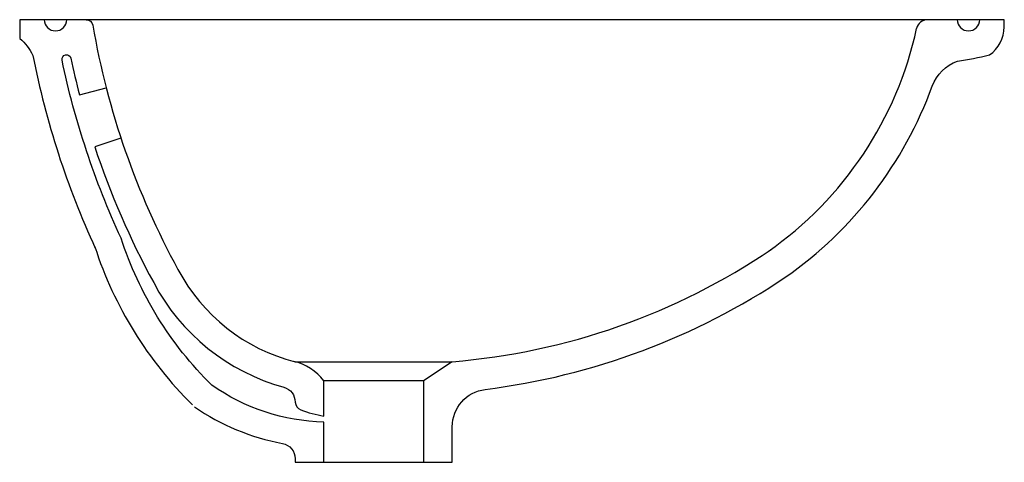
# Model space of a CAD drawing. Header units: millimetres. Extents: x 0 to 0.445, y -0.2 to 0.
import ezdxf

# ---------------------------------------------------------------- set-up
doc = ezdxf.new("R2010")
doc.units = ezdxf.units.MM
doc.header["$LTSCALE"] = 0.6
doc.layers.add('BLOCKS', color=3, linetype='Continuous')

msp = doc.modelspace()

# ---------------------------------------------------------------- linework, layer by layer
at = {"layer": 'BLOCKS'}
for points in [[(0.07900999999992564, -0.1749030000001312, 0.105578), (0.1187849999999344, -0.1914869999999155, -0.361106), (0.1244999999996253, -0.198368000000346), (0.1244999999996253, -0.2000000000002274), (0.195499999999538, -0.2000000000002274), (0.195499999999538, -0.1839389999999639, -0.378107), (0.2103830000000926, -0.1670710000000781, 0.117118), (0.3462330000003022, -0.1162470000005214, 0.154559), (0.412402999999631, -0.02998500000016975, -0.21042), (0.4238579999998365, -0.01866400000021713, 0.027851), (0.4383000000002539, -0.01594700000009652, 0.231238), (0.4450000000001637, -0.003293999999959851), (0.4450000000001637, 1.364242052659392e-13), (0.03006199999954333, 1.364242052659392e-13), (9.094947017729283e-14, 1.364242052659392e-13), (9.094947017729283e-14, -0.008509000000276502, -0.114752), (0.005943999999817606, -0.01610500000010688, 0.059567), (0.03418099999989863, -0.1033050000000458)], [(0.01112199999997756, 1.364242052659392e-13, 1), (0.02123199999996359, 1.364242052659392e-13, 1)], [(0.03006199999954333, 1.364242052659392e-13, -0.364866), (0.03301799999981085, -0.002487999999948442, 0.082397), (0.07152299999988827, -0.1128149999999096, 0.212853), (0.1244999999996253, -0.1545359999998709), (0.195499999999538, -0.1545359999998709, 0.129527), (0.3396320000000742, -0.1038120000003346, 0.129527)], [(0.4237670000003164, 1.364242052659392e-13, 1), (0.4338769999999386, 1.364242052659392e-13, 1)], [(0.1374999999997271, -0.2000000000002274), (0.1374999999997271, -0.1818470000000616, -0.147032), (0.08682399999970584, -0.1651460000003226, -0.119553), (0.04583099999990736, -0.09871800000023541, -0.056923), (0.01913499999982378, -0.01825200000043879, -1), (0.02314800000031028, -0.01741100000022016, 0.011477), (0.02700699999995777, -0.0339249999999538), (0.03911099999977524, -0.03080100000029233)], [(0.0457629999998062, -0.05345800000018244), (0.03389300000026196, -0.05737399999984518, 0.045412), (0.06055500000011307, -0.1188110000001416, 0.206456), (0.1193670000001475, -0.1661010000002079, -0.337157), (0.1244999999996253, -0.1728480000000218, 0.286726), (0.127038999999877, -0.1762860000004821, 0.055501), (0.1374999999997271, -0.1791019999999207), (0.1374999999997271, -0.1631580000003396, 0.168767), (0.1239190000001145, -0.154386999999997)]]:
    msp.add_lwpolyline(points, format="xyb", dxfattribs=at)
for points in [[(0.195499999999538, -0.1545359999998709), (0.1824999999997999, -0.1631580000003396), (0.1824999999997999, -0.2000000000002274)], [(0.1824999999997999, -0.1631580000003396), (0.1374999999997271, -0.1631580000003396)]]:
    msp.add_lwpolyline(points, dxfattribs=at)
for centre, radius, start, end in [((0.2431219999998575, 0.03135799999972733), 0.166053, 304.936568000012, 347.7278639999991), ((0.410265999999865, -0.005000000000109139), 0.005, 90, 167.7278639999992), ((0.2032509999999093, -0.0474370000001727), 0.178061, 198.0434630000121, 225.3136389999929)]:
    msp.add_arc(centre, radius, start, end, dxfattribs=at)

doc.saveas('drawing.dxf')
